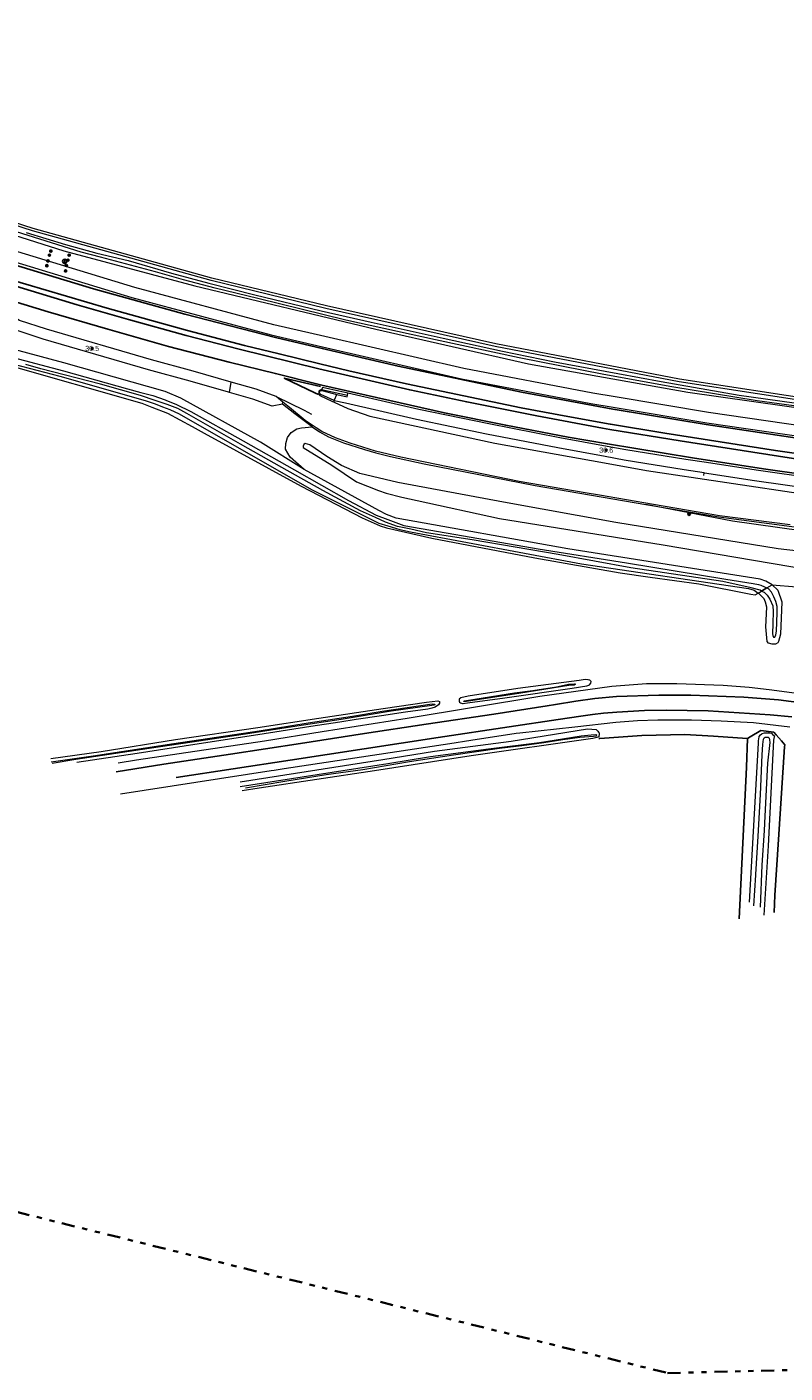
# Model space of a CAD drawing. Header units: metres. Extents: x 169249 to 194689, y 406250 to 412203.
# Tile 116 of 256: x 175110 to 175256, y 406250 to 406509. Entities that reach past the tile are written whole.
import ezdxf
from ezdxf.enums import TextEntityAlignment as Align

# ---------------------------------------------------------------- set-up
doc = ezdxf.new("R2010")
doc.units = ezdxf.units.M
doc.linetypes.add('BGT_NLCS_N264$0$AL-TEKENBLADGRENS', pattern=[11.5, 2.5, -1.5, 1, -1.5, 1, -1.5, 2.5])
doc.layers.get('0').update_dxf_attribs({"linetype": 'CONTINUOUS'})
for name, color, linetype, lineweight in [('BGT_NLCS_N264$0$B-WE-GW-WATERGANG_INSTEEK-G', 252, 'CONTINUOUS', 18), ('BGT_NLCS_N264$0$B-WE-GW-WATERGANG_SLOOT_BODEM-G', 252, 'CONTINUOUS', 18), ('BGT_NLCS_N264$0$B-WE-GW-WATERGANG_WATERLIJN-G', 252, 'CONTINUOUS', 18), ('BGT_NLCS_N264$0$B-WE-OG-TOPOGRAFIE_WATER-GV', 252, 'CONTINUOUS', 18), ('BGT_NLCS_N264$0$B-WE-OG-TOPOGRAFIE_WEG_BERM-GV', 252, 'CONTINUOUS', 18), ('BGT_NLCS_N264$0$B-WE-OG-TOPOGRAFIE_WEG_RIJWEG-GV', 252, 'CONTINUOUS', 18), ('BGT_NLCS_N264$0$B-WE-OG-TOPOGRAFIE_WEG_VERHARD-G', 252, 'CONTINUOUS', 18), ('BGT_NLCS_N264$0$B-WE-VW-BEWEGWIJZERING_DRAAGCONSTRUCTIE-S', 252, 'CONTINUOUS', 25), ('BGT_NLCS_N264$0$X-XX-AL-TEKENBLADGRENS-G', 252, 'BGT_NLCS_N264$0$AL-TEKENBLADGRENS', 35), ('X-XX-AL-REFERENTIE-G', 7, 'CONTINUOUS', 18)]:
    doc.layers.add(name, color=color, linetype=linetype, lineweight=lineweight)
for name, color, linetype in [('BGT_NLCS_N264$0$B-WE-IE-MEUBILAIR_WEGMEUBILAIR-S', 252, 'CONTINUOUS'), ('BGT_NLCS_N264$0$B-WE-IE-TERREINAFSCHEIDING_KUNSTMATIG_HEKWERK_RASTER-G', 252, 'CONTINUOUS'), ('BGT_NLCS_N264$0$B-WE-OG-TOPOGRAFIE_WATER_SLOOT-GV', 252, 'CONTINUOUS'), ('BGT_NLCS_N264$0$B-WE-VW-MARKERING-G', 252, 'CONTINUOUS'), ('BGT_NLCS_N264$0$B-WE-VW-VERKEERSTEKEN_DRAAGCONSTRUCTIE-S', 252, 'CONTINUOUS'), ('BGT_NLCS_N264$0$Label_Puntobject', 252, 'CONTINUOUS')]:
    doc.layers.add(name, color=color, linetype=linetype)
doc.styles.add('BGT_NLCS_N264$0$STANDARD', font='txt')

# ---------------------------------------------------------------- blocks, each defined once
blk = doc.blocks.new('BGT_NLCS_N264$0$SIE-WEG_AFVALBAK_TYPE_01')
for radius in [0.25, 0.156]:
    blk.add_circle((0, 0), radius)
blk = doc.blocks.new('BGT_NLCS_N264$0$SIE-WEG_WEGWIJZER-SO')
for q in [(-0.29, -0.29), (0, 0.41), (0.29, -0.29)]:
    blk.add_line((0, 0), q)
blk.add_circle((0, 0), 0.413)
blk = doc.blocks.new('BGT_NLCS_N264$0$SIE-WEG_VERKEERSBORD_PAAL-SO')
blk.add_line((-0.3, 0), (0.3, 0))
for radius in [0.2, 0.0745]:
    blk.add_circle((0, 0), radius)
blk = doc.blocks.new('BGT_NLCS_N264$0$SIE-WEG_PAAL_ALGEMEEN_TYPE_02-SO')
at = {"ltscale": 0.5}
h = blk.add_hatch(color=256, dxfattribs=at)
h.paths.add_polyline_path([(0, 0), (0.1875, 0, 0.41421356), (0, 0.1875)])
h.paths.add_polyline_path([(0, -0.1875), (0, 0), (-0.1875, 0, 0.41421356)])
for p, q in [((-0.1875, 0), (0.1875, 0)), ((0, -0.1875), (0, 0.1875))]:
    blk.add_line(p, q, dxfattribs=at)
blk.add_circle((0, 0), 0.1875, dxfattribs=at)
blk = doc.blocks.new('BGT_NLCS_N264')
at = {"layer": 'BGT_NLCS_N264$0$B-WE-GW-WATERGANG_INSTEEK-G'}
for points in [[(175253.28, 406401.67, 20.93), (175254.34, 406400.61, 20.93), (175255.1, 406398.4, 20.92), (175254.89, 406392.18, 20.94), (175254.5, 406390.79, 20.96), (175254.35, 406390.54, 20.96), (175253.88, 406390.28, 20.96), (175253.29, 406390.23, 20.96), (175252.58, 406390.42, 20.96), (175252.28, 406390.78, 20.95), (175252.07, 406393.59, 20.93), (175252.27, 406397.35, 20.92), (175251.99, 406398.34, 20.89), (175251.7, 406398.97, 20.84), (175251.36, 406399.37, 20.8), (175250.68, 406400.02, 20.79), (175250.58, 406400.08, 20.79)], [(175218.24, 406383.31, 20.96), (175217.91, 406383.41, 20.94), (175217.86, 406383.42, 20.93), (175217.32, 406383.44, 20.94), (175216.18, 406383.27, 20.95), (175204.41, 406381.72, 20.99), (175194.87, 406380.27, 20.98), (175193.46, 406379.96, 20.98), (175193.16, 406379.71, 20.98), (175193.11, 406379.47, 20.98), (175193.12, 406379.3, 20.98), (175193.19, 406379.14, 21), (175193.42, 406378.96, 21.02), (175193.75, 406378.86, 21.05), (175193.88, 406378.87, 21.04), (175194.75, 406378.99, 20.97), (175201.92, 406379.95, 20.97), (175214.82, 406381.81, 21.12), (175217.69, 406382.23, 21.15), (175218.03, 406382.37, 21.15), (175218.2, 406382.44, 21.15), (175218.45, 406382.79, 21.14), (175218.48, 406383.08, 21.01), (175218.24, 406383.31, 20.96)], [(175114.72, 406368.3, 20.81), (175124.39, 406369.66, 20.81), (175138.66, 406371.92, 20.81), (175154.46, 406374.25, 20.81), (175166.19, 406376.07, 20.81), (175178.55, 406377.89, 20.81), (175186.89, 406379.13, 20.81), (175189.07, 406379.37, 20.88), (175189.36, 406379.24, 20.9), (175189.37, 406378.89, 20.9), (175189.14, 406378.59, 20.9), (175188.51, 406378.14, 20.9), (175187.87, 406377.97, 20.9), (175187.14, 406377.77, 20.9), (175182.81, 406377.19, 20.9), (175178.24, 406376.51, 20.89), (175173.35, 406375.79, 20.87), (175170.22, 406375.3, 20.85), (175164.67, 406374.44, 20.82), (175154.49, 406372.83, 20.83), (175142.38, 406370.97, 20.83), (175131.26, 406369.24, 20.83), (175119.71, 406367.52, 20.83)], [(175151.04, 406363.83, 20.97), (175174.35, 406367.45, 20.84), (175178.46, 406368.11, 20.87), (175188.43, 406369.72, 20.93), (175203.12, 406371.65, 20.84), (175217.82, 406373.98, 20.98), (175219.44, 406373.89, 20.98), (175219.75, 406373.54, 20.98), (175219.91, 406373.36, 20.98), (175220.04, 406373.21, 20.98), (175220.01, 406373.02, 20.98), (175219.94, 406372.46, 20.98), (175219.57, 406372.35, 21.09), (175218.84, 406372.16, 21.09), (175195.42, 406368.82, 21.09), (175176.9, 406365.91, 21.09), (175154.71, 406362.6, 21.09), (175151.44, 406362.09, 21.09)], [(175248.9, 406340.66, 20.71), (175250.61, 406371.21, 20.74), (175250.62, 406371.42, 20.75), (175250.63, 406371.44, 20.75), (175250.66, 406371.71, 20.75), (175250.77, 406372.44, 20.76), (175250.78, 406372.53, 20.76), (175251.02, 406372.81, 20.76), (175251.25, 406373, 20.77), (175251.26, 406373.01, 20.77), (175251.36, 406373.1, 20.77), (175251.79, 406373.24, 20.79), (175252.23, 406373.24, 20.79), (175252.78, 406373.21, 20.76), (175253.11, 406373.14, 20.75), (175253.36, 406372.93, 20.74), (175253.72, 406372.62, 20.72), (175253.67, 406372.44, 20.72), (175253.51, 406371.8, 20.7), (175252.51, 406351.54, 20.68), (175251.68, 406338.22, 20.63)]]:
    blk.add_polyline3d(points, dxfattribs=at)
at = {"layer": 'BGT_NLCS_N264$0$B-WE-GW-WATERGANG_SLOOT_BODEM-G'}
for points in [[(175251.24, 406400.47, 20.22), (175251.72, 406400.24, 20.22), (175252.31, 406399.7, 20.22), (175252.83, 406398.92, 20.22), (175253.4, 406397.59, 20.22), (175253.48, 406396.53, 20.22), (175253.39, 406394.2, 20.26), (175253.3, 406392.22, 20.26), (175253.38, 406391.91, 20.26), (175253.55, 406391.6, 20.26), (175253.8, 406391.61, 20.26), (175254, 406392.02, 20.26), (175254.08, 406392.78, 20.26), (175254.25, 406396.27, 20.26), (175254.21, 406397.48, 20.26), (175253.95, 406398.44, 20.26), (175253.6, 406399.33, 20.26), (175253.12, 406400.26, 20.26), (175252.61, 406400.82, 20.26), (175252.22, 406401.05, 20.26)], [(175194.05, 406379.28, 20.62), (175194.18, 406379.37, 20.62), (175194.53, 406379.43, 20.62), (175203.8, 406380.91, 20.61), (175207.3, 406381.37, 20.61), (175211.84, 406382.07, 20.61), (175214.15, 406382.55, 20.61), (175215.31, 406382.63, 20.62), (175215.48, 406382.58, 20.62), (175215.25, 406382.4, 20.62), (175214.18, 406382.31, 20.62), (175204.6, 406380.75, 20.62), (175194.12, 406379.18, 20.62), (175194.05, 406379.28, 20.62)], [(175114.74, 406367.67, 20.51), (175122.86, 406368.81, 20.5), (175138.31, 406371.17, 20.51), (175154.69, 406373.63, 20.5), (175164.15, 406375.14, 20.5), (175172.67, 406376.4, 20.5), (175178.36, 406377.39, 20.5), (175187.93, 406378.77, 20.5), (175188.44, 406378.76, 20.5), (175188.43, 406378.51, 20.5), (175187.9, 406378.48, 20.5), (175180.07, 406377.39, 20.5), (175170.47, 406375.81, 20.5), (175161.93, 406374.5, 20.5), (175152.92, 406373.09, 20.5), (175141.86, 406371.43, 20.5), (175133.6, 406370.19, 20.5), (175119.51, 406368.07, 20.5), (175114.99, 406367.34, 20.5)], [(175151.04, 406362.9, 20.23), (175162.95, 406364.75, 20.23), (175179.45, 406367.3, 20.23), (175187.64, 406368.65, 20.23), (175198.8, 406370.15, 20.23), (175208.55, 406371.39, 20.23), (175216.57, 406372.67, 20.23), (175218.5, 406372.85, 20.23), (175219.39, 406372.92, 20.23), (175219.55, 406372.81, 20.23), (175219.44, 406372.58, 20.23), (175218.96, 406372.54, 20.23), (175216.3, 406372.3, 20.23), (175213.08, 406371.87, 20.23), (175209.39, 406371.3, 20.23), (175205.15, 406370.71, 20.23), (175200.86, 406370.2, 20.23), (175192.05, 406368.92, 20.23), (175183.63, 406367.63, 20.23), (175174.61, 406366.09, 20.23), (175167.62, 406365.17, 20.23), (175159.68, 406363.85, 20.23), (175152.08, 406362.57, 20.23)]]:
    blk.add_polyline3d(points, dxfattribs=at)
at = {"layer": 'BGT_NLCS_N264$0$B-WE-GW-WATERGANG_WATERLIJN-G'}
blk.add_polyline3d([(175249.74, 406340.01, 20.14), (175250.13, 406345.88, 20.14), (175250.14, 406346, 20.14), (175250.56, 406353.4, 20.14), (175251.03, 406361.4, 20.14), (175251.37, 406368.99, 20.19), (175251.5, 406370.95, 20.18), (175251.59, 406371.98, 20.19), (175251.67, 406372.16, 20.18), (175251.7, 406372.23, 20.18), (175251.92, 406372.4, 20.18), (175251.94, 406372.4, 20.18), (175252.12, 406372.4, 20.18), (175252.25, 406372.41, 20.18), (175252.5, 406372.36, 20.18), (175252.67, 406372.17, 20.18), (175252.78, 406371.89, 20.18), (175252.81, 406371.39, 20.18), (175252.39, 406367.4, 20.17), (175251.85, 406357.18, 20.15), (175251.71, 406354.49, 20.15), (175251.31, 406347.82, 20.14), (175250.94, 406339.74, 20.14)], dxfattribs=at)
at = {"layer": 'BGT_NLCS_N264$0$B-WE-IE-TERREINAFSCHEIDING_KUNSTMATIG_HEKWERK_RASTER-G'}
for points in [[(175248.5, 406372.15, 21), (175249.02, 406372.46, 21), (175251.11, 406373.69, 21.01), (175253.57, 406373.37, 20.98), (175254.03, 406372.83, 20.94), (175255.03, 406371.67, 20.86), (175255.67, 406370.92, 20.8), (175255.65, 406370.53, 20.8), (175254.47, 406352.72, 20.78), (175253.76, 406342.01, 20.76), (175253.62, 406338.71, 20.76)], [(175219.97, 406372.13, 20.85), (175220.13, 406372.14, 20.85), (175228.25, 406372.7, 20.84), (175236.47, 406372.89, 20.91), (175241.98, 406372.55, 20.95), (175248.46, 406372.15, 21), (175248.5, 406372.15, 21)], [(175246.92, 406337.47, 20.85), (175248.33, 406366.64, 20.9), (175248.5, 406372.15, 21)]]:
    blk.add_polyline3d(points, dxfattribs=at)
at = {"layer": 'BGT_NLCS_N264$0$B-WE-OG-TOPOGRAFIE_WATER-GV'}
for p, q in [((175250.58, 406400.08, 20.79), (175251.24, 406400.47, 20.22)), ((175252.22, 406401.05, 20.26), (175253.28, 406401.67, 20.93))]:
    blk.add_line(p, q, dxfattribs=at)
for points in [[(175109.96, 406469.36, 20.19), (175117.52, 406467.01, 20.19), (175123.57, 406465.39, 20.19), (175129.58, 406463.98, 20.19), (175137.86, 406461.54, 20.19), (175145.04, 406459.62, 20.19), (175153.87, 406457.39, 20.19), (175166.65, 406454.27, 20.19), (175176.26, 406452.09, 20.19), (175190.05, 406449.06, 20.19), (175201.45, 406446.57, 20.19), (175211.47, 406444.51, 20.19), (175223.6, 406442.28, 20.19), (175231.94, 406440.72, 20.19), (175246.94, 406438.1, 20.19), (175257.47, 406436.6, 20.19)], [(175265.87, 406434.87, 20.14), (175250.41, 406436.99, 20.14), (175234.02, 406439.7, 20.14), (175220.94, 406442.09, 20.14), (175204.65, 406445.24, 20.18), (175188.58, 406448.71, 20.18), (175171.39, 406452.49, 20.18), (175154.45, 406456.68, 20.18), (175146.3, 406458.65, 20.18), (175140.17, 406460.23, 20.18), (175134.82, 406461.78, 20.18), (175124.26, 406464.6, 20.18), (175120.55, 406465.54, 20.18), (175102.32, 406471.26, 20.18)], [(175107.44, 406445.35, 20.08), (175117.12, 406442.8, 20.08), (175129.46, 406439.32, 20.08), (175132.02, 406438.62, 20.08), (175134.27, 406438.05, 20.08), (175136.66, 406437.2, 20.08), (175136.81, 406437.14, 20.08), (175138.81, 406436.3, 20.08), (175141.57, 406434.96, 20.2), (175151.67, 406429.35, 20.2), (175161.49, 406423.75, 20.13), (175171.91, 406417.84, 20.13), (175177.22, 406415.01, 20.14), (175179.42, 406414.19, 20.19), (175182.5, 406413.06, 20.26), (175193.99, 406411.1, 20.26), (175208.33, 406408.59, 20.26), (175225.29, 406405.86, 20.26), (175244.37, 406402.76, 20.26), (175249.63, 406401.93, 20.26), (175250.67, 406401.73, 20.26), (175251.1, 406401.6, 20.26), (175251.8, 406401.29, 20.26), (175252.22, 406401.05, 20.26)], [(175106.15, 406444.45, 20.66), (175116.46, 406441.73, 20.61), (175132.85, 406437.07, 20.73), (175134.73, 406436.43, 20.75), (175136.18, 406435.87, 20.76), (175137.58, 406435.37, 20.76), (175139.36, 406434.49, 20.76), (175164.78, 406419.95, 20.8), (175177.71, 406413.48, 20.84), (175179.46, 406412.98, 20.85), (175181.72, 406412.29, 20.85), (175183.77, 406411.82, 20.85), (175216.63, 406405.71, 20.78), (175248.75, 406400.97, 20.79), (175249.8, 406400.65, 20.79), (175250.58, 406400.08, 20.79)], [(175251.24, 406400.47, 20.22), (175250.93, 406400.62, 20.22), (175249.26, 406401.06, 20.22), (175243.82, 406402.28, 20.22), (175226.13, 406404.9, 20.3), (175212.15, 406407.5, 20.3), (175195.65, 406410.33, 20.3), (175186.88, 406411.63, 20.3), (175183.84, 406412.38, 20.3), (175181.29, 406412.88, 20.25), (175178.99, 406413.7, 20.25), (175177.07, 406414.61, 20.25), (175174.18, 406415.89, 20.25), (175166.98, 406419.77, 20.25), (175159.1, 406424.23, 20.25), (175151.11, 406428.68, 20.25), (175140.83, 406434.6, 20.21), (175139.13, 406435.51, 20.21), (175137.07, 406436.29, 20.21), (175134.77, 406437.09, 20.21), (175131.93, 406438.04, 20.21), (175124.23, 406440.21, 20.21), (175112.8, 406443.18, 20.21), (175109.91, 406443.97, 20.21)], [(175378.8, 406428.31, 20.82), (175346.48, 406429.12, 20.68), (175323.98, 406430.54, 20.69), (175304.96, 406431.98, 20.76), (175281.31, 406434.23, 20.76), (175265.51, 406436.05, 20.73), (175235.38, 406440.67, 20.7), (175200.06, 406447.44, 20.73), (175167.53, 406454.76, 20.66), (175145.53, 406460.1, 20.56), (175111.15, 406469.64, 20.52), (175076.9, 406480.67, 20.49), (175055.7, 406487.59, 20.48), (175031.1, 406495.71, 20.47), (175030.17, 406496.02, 20.47)], [(175029.67, 406494.41, 20.66), (175054.49, 406486.12, 20.65), (175077.75, 406478.52, 20.6), (175091.35, 406474.03, 20.66), (175117.17, 406465.8, 20.75), (175142.37, 406459.13, 20.7), (175177.12, 406450.76, 20.66), (175206.48, 406444.12, 20.71), (175237.04, 406438.64, 20.71), (175274.68, 406433.36, 20.72), (175304.51, 406430.02, 20.83), (175315.96, 406429.3, 20.74), (175341.07, 406427.67, 20.74), (175359.41, 406426.91, 20.74), (175378.76, 406426.65, 20.69)], [(175163.39, 406423.82, 20.81), (175155, 406429.04, 20.88), (175139.67, 406437.52, 20.94), (175136.65, 406438.79, 20.93), (175117.19, 406444.32, 20.98), (175105.98, 406447.33, 20.93), (175103.97, 406448.05, 20.92), (175093.94, 406453.46, 20.85), (175080.77, 406458.53, 20.73), (175053.57, 406467.47, 20.7), (175025.44, 406476.52, 20.72), (175024.38, 406476.83, 20.73)], [(175253.28, 406401.67, 20.93), (175252.08, 406402.35, 20.91), (175250.93, 406402.72, 20.89), (175214.03, 406408.6, 20.86), (175181.01, 406414.48, 20.83), (175179.16, 406415.16, 20.84), (175177.71, 406415.93, 20.82), (175163.39, 406423.82, 20.81)]]:
    blk.add_polyline3d(points, dxfattribs=at)
at = {"layer": 'BGT_NLCS_N264$0$B-WE-OG-TOPOGRAFIE_WATER_SLOOT-GV'}
blk.add_line((175251.24, 406400.47, 20.22), (175252.22, 406401.05, 20.26), dxfattribs=at)
at = {"layer": 'BGT_NLCS_N264$0$B-WE-OG-TOPOGRAFIE_WEG_BERM-GV'}
for p, q in [((175149, 406438.61, 21.14), (175149.37, 406440.59, 21.14)), ((175171.66, 406438.02, 21.15), (175166.72, 406439.11, 21.19)), ((175166.79, 406438.98, 21.31), (175169.67, 406438.24, 21.28)), ((175171.66, 406438.02, 21.15), (175171.73, 406438.48, 21.15)), ((175159.28, 406436.77, 21.11), (175158, 406437.82, 21.1)), ((175159.23, 406436.38, 21.14), (175159.28, 406436.77, 21.11)), ((175169.1, 406436.76, 21.16), (175169.15, 406437.01, 21.26)), ((175169.15, 406437.01, 21.26), (175169.16, 406437.05, 21.27)), ((175240.13, 406422.67, 21.26), (175240.23, 406423.17, 21.21))]:
    blk.add_line(p, q, dxfattribs=at)
for points in [[(175106.1, 406443.96, 20.72), (175132.2, 406436.56, 20.74), (175134.09, 406435.77, 20.8), (175137.11, 406434.64, 20.8), (175141.88, 406432.05, 20.82), (175144.15, 406430.81, 20.82), (175162.79, 406420.64, 20.8), (175174.51, 406414.53, 20.83), (175177.99, 406412.99, 20.84), (175179.16, 406412.58, 20.84), (175187.88, 406410.61, 20.85), (175207.66, 406406.84, 20.89), (175224.04, 406403.93, 20.9), (175229.86, 406403.14, 20.9), (175239.15, 406401.86, 20.89), (175249.17, 406399.89, 20.92), (175249.98, 406399.73, 20.92), (175250.58, 406400.08, 20.79)], [(175263.05, 406436.93, 20.73), (175235.47, 406441.16, 20.7), (175200.17, 406447.93, 20.73), (175167.64, 406455.25, 20.66), (175145.65, 406460.59, 20.56), (175111.3, 406470.12, 20.52), (175077.06, 406481.14, 20.49), (175055.86, 406488.06, 20.48), (175031.26, 406496.18, 20.47), (175030.32, 406496.5, 20.47)], [(175378.67, 406422.8, 20.94), (175378.66, 406422.8, 20.94), (175363.59, 406423.05, 20.95), (175349.55, 406423.54, 20.97), (175321.62, 406425.36, 20.95), (175318.5, 406425.56, 20.95), (175295.65, 406427.66, 20.94), (175263.48, 406431.5, 20.94), (175241.02, 406434.78, 20.93), (175223.08, 406437.76, 20.97), (175218.8, 406438.47, 20.98), (175194.02, 406443.21, 20.99), (175167.35, 406449.35, 20.97), (175157.54, 406451.62, 20.96), (175130.81, 406458.81, 20.98), (175088.8, 406471.56, 21.04), (175068.47, 406478.19, 21), (175044.19, 406486.12, 20.98), (175031.33, 406490.32, 20.98), (175028.71, 406491.17, 20.98), (175028.68, 406491.18, 20.98)], [(175028.09, 406489.27, 20.98), (175030.71, 406488.42, 20.98), (175043.57, 406484.22, 20.98), (175067.85, 406476.29, 21), (175088.2, 406469.65, 21.04), (175130.26, 406456.89, 20.98), (175157.05, 406449.67, 20.96), (175166.9, 406447.41, 20.97), (175193.61, 406441.25, 20.99), (175218.45, 406436.5, 20.98), (175222.75, 406435.79, 20.97), (175240.71, 406432.8, 20.93), (175263.21, 406429.51, 20.94), (175295.44, 406425.67, 20.94), (175318.34, 406423.57, 20.95), (175321.49, 406423.36, 20.95), (175349.45, 406421.54, 20.97), (175363.54, 406421.05, 20.95), (175378.62, 406420.8, 20.94)], [(175149, 406438.61, 21.14), (175148.82, 406438.66, 21.14), (175141.48, 406440.77, 21.14), (175133.48, 406442.96, 21.17), (175113.26, 406448.85, 21.21), (175107.88, 406450.63, 21.27), (175106.34, 406451.48, 21.27), (175105.65, 406451.95, 21.26), (175103.78, 406453.37, 21.27), (175101.5, 406455.13, 21.25), (175101.2, 406455.39, 21.22), (175100.91, 406455.57, 21.21), (175099.94, 406455.96, 21.27), (175080.98, 406461.9, 21.2), (175069.4, 406465.62, 21.14), (175059.23, 406469.02, 21.05), (175036.51, 406476.3, 20.83), (175027.69, 406479.1, 20.84), (175025.29, 406479.86, 20.84)], [(175149.37, 406440.59, 21.14), (175142.02, 406442.69, 21.14), (175134.02, 406444.89, 21.17), (175113.86, 406450.76, 21.21), (175108.68, 406452.47, 21.27), (175107.38, 406453.19, 21.27), (175106.82, 406453.57, 21.26), (175105, 406454.96, 21.27), (175102.76, 406456.68, 21.25), (175102.39, 406457.01, 21.22), (175101.82, 406457.36, 21.21), (175100.62, 406457.85, 21.27), (175081.59, 406463.81, 21.2), (175070.03, 406467.52, 21.14), (175059.85, 406470.92, 21.05), (175037.12, 406478.2, 20.83), (175028.3, 406481.01, 20.84), (175025.86, 406481.78, 20.84)], [(175158, 406437.82, 21.1), (175154.13, 406439.23, 21.14), (175149.37, 406440.59, 21.14)], [(175159.23, 406436.38, 21.14), (175157.22, 406435.98, 21.1), (175153.51, 406437.32, 21.14), (175149, 406438.61, 21.14)], [(175166.72, 406439.11, 21.19), (175166.59, 406439.11, 21.19), (175166.45, 406439.05, 21.2), (175166.33, 406438.99, 21.18), (175166.2, 406438.84, 21.18), (175166.16, 406438.68, 21.17), (175166.17, 406438.46, 21.19), (175166.23, 406438.25, 21.19), (175166.39, 406438.03, 21.19), (175168.69, 406436.95, 21.16), (175169.1, 406436.76, 21.16)], [(175169.16, 406437.05, 21.27), (175166.55, 406438.22, 21.32), (175166.42, 406438.33, 21.32), (175166.36, 406438.49, 21.32), (175166.34, 406438.62, 21.32), (175166.34, 406438.71, 21.32), (175166.4, 406438.85, 21.32), (175166.5, 406438.94, 21.32), (175166.65, 406438.96, 21.31), (175166.79, 406438.98, 21.31)], [(175171.73, 406438.48, 21.15), (175166.87, 406439.57, 21.16), (175166.72, 406439.11, 21.19)], [(175169.16, 406437.05, 21.27), (175169.39, 406437.64, 21.33), (175169.45, 406437.76, 21.32), (175169.67, 406438.24, 21.28)], [(175169.67, 406438.24, 21.28), (175171.6, 406437.79, 21.27), (175171.66, 406438.02, 21.15)], [(175372.11, 406413.57, 21.27), (175361.75, 406413.76, 21.32), (175354.45, 406413.92, 21.32), (175346.81, 406414.34, 21.24), (175339.18, 406414.67, 21.23), (175330.33, 406415.13, 21.25), (175321, 406415.79, 21.25), (175320.21, 406415.84, 21.25), (175309.75, 406416.83, 21.23), (175299.53, 406417.76, 21.24), (175287.39, 406419.03, 21.25), (175275.46, 406420.28, 21.22), (175261.92, 406422.01, 21.17), (175250.18, 406423.71, 21.22), (175240.62, 406425.13, 21.26), (175236.68, 406425.72, 21.28), (175225.18, 406427.58, 21.28), (175221.55, 406428.24, 21.26), (175212.45, 406429.92, 21.23), (175198.81, 406432.56, 21.24), (175185.39, 406435.35, 21.26), (175171.73, 406438.48, 21.15)], [(175164.9, 406431.99, 21.15), (175161.6, 406434.54, 21.15), (175159.23, 406436.38, 21.14)], [(175256.74, 406413.21, 20.97), (175243.16, 406414.93, 20.98), (175230.47, 406417.09, 20.97), (175220.07, 406418.87, 20.96), (175217.33, 406419.34, 20.96), (175204.68, 406421.51, 20.89), (175181.91, 406426.19, 20.96), (175177.06, 406427.35, 21.01), (175172.21, 406428.85, 21.04), (175169.38, 406429.88, 21.03), (175166.74, 406431.14, 21.05), (175165.68, 406431.83, 21.07), (175163.56, 406433.22, 21.09), (175160.56, 406435.72, 21.11), (175159.28, 406436.77, 21.11)], [(175169.1, 406436.76, 21.16), (175171.78, 406435.53, 21.12), (175175.99, 406434.06, 21.13), (175200.01, 406428.87, 21.05), (175221.05, 406425.09, 21.04), (175229.13, 406423.64, 21.04), (175260, 406418.98, 21.09), (175282.95, 406416.23, 21.11), (175307.88, 406413.79, 21.1), (175320.78, 406412.67, 21.1), (175321.16, 406412.64, 21.1), (175334.47, 406411.77, 21.1), (175344.93, 406411.1, 21.08), (175357.12, 406410.55, 21.11), (175368.38, 406410.43, 21.16), (175371.1, 406410.66, 21.18)], [(175240.23, 406423.17, 21.21), (175236.38, 406423.74, 21.23), (175224.84, 406425.61, 21.23), (175221.19, 406426.28, 21.21), (175212.08, 406427.95, 21.18), (175198.42, 406430.6, 21.19), (175184.96, 406433.39, 21.21), (175171.28, 406436.53, 21.1), (175169.15, 406437.01, 21.26)], [(175163.39, 406423.82, 20.81), (175160.68, 406426.21, 21.01), (175159.81, 406427.72, 21.05), (175159.83, 406428.78, 21.07), (175160.14, 406429.97, 21.06), (175160.84, 406430.93, 21.06), (175161.95, 406431.6, 21.05), (175162.85, 406431.85, 21.08), (175164.9, 406431.99, 21.15)], [(175164.9, 406431.99, 21.15), (175166.31, 406431.04, 21.15), (175168.01, 406430.12, 21.15), (175170.93, 406428.96, 21.12), (175174.93, 406427.66, 21.1), (175177.14, 406427.02, 21.09), (175179.97, 406426.32, 21.09), (175186.43, 406424.91, 21.11), (175207.75, 406420.71, 21.1), (175228.97, 406417.07, 21.07)], [(175285.15, 406405.03, 22.96), (175254.4, 406408.6, 23.08), (175223.26, 406413.63, 23.08), (175201.63, 406417.52, 23.02), (175181.33, 406421.3, 22.87), (175174.03, 406423.07, 22.83), (175170.51, 406424.57, 22.78), (175167.7, 406426.28, 22.76), (175164.47, 406428.56, 22.68), (175163.57, 406428.82, 22.66), (175163.33, 406428.6, 22.66), (175163.19, 406428.31, 22.66), (175163.18, 406428.05, 22.66), (175168.68, 406424.62, 22.79), (175173.44, 406421.42, 22.74), (175177.67, 406419.75, 22.69), (175179.11, 406419.26, 23.02), (175182.15, 406418.51, 23.02), (175185.07, 406417.84, 23.04), (175200.89, 406414.42, 23.13), (175232.31, 406409.35, 23.18), (175260.27, 406404.63, 23.16)], [(175240.23, 406423.17, 21.21), (175240.27, 406423.16, 21.21), (175249.89, 406421.73, 21.17), (175261.65, 406420.03, 21.12), (175275.23, 406418.29, 21.17), (175287.19, 406417.04, 21.2), (175299.33, 406415.77, 21.19), (175309.56, 406414.84, 21.18), (175320.04, 406413.85, 21.2), (175320.86, 406413.79, 21.2), (175330.2, 406413.14, 21.2), (175339.08, 406412.67, 21.18), (175346.72, 406412.34, 21.19), (175354.37, 406411.92, 21.27), (175361.71, 406411.76, 21.27), (175372.08, 406411.57, 21.22), (175374.3, 406411.54, 21.35)], [(175290.25, 406407.98, 21.18), (175267.9, 406410.74, 21.08), (175245.64, 406413.91, 21.1), (175228.97, 406417.07, 21.07)], [(175228.97, 406417.07, 21.07), (175243.02, 406414.69, 21.05), (175257.02, 406412.84, 21.05), (175269.97, 406411.1, 21.06), (175281, 406409.89, 21.06), (175288.61, 406409.12, 21.13), (175289.52, 406409.15, 21.14), (175289.7, 406409.34, 21.15)], [(175253.28, 406401.67, 20.93), (175257.93, 406401.29, 20.96), (175276.15, 406399.81, 21.05), (175285.32, 406399.07, 21.09), (175285.8, 406399.03, 21.09), (175294.86, 406398.29, 21.14), (175322.29, 406396.06, 21.28), (175350.82, 406394.06, 21.09), (175374.14, 406393.61, 21.05), (175377.7, 406394.15, 20.97), (175380.53, 406394.65, 20.98)]]:
    blk.add_polyline3d(points, dxfattribs=at)
at = {"layer": 'BGT_NLCS_N264$0$B-WE-OG-TOPOGRAFIE_WEG_RIJWEG-GV'}
blk.add_polyline3d([(175158, 406437.82, 21.1), (175163.38, 406435.21, 21.18), (175164.75, 406434.47, 21.16)], dxfattribs=at)
at = {"layer": 'BGT_NLCS_N264$0$B-WE-OG-TOPOGRAFIE_WEG_VERHARD-G'}
for points in [[(175258.01, 406380.79, 21.26), (175252.67, 406381.51, 21.24), (175248.83, 406381.91, 21.23), (175243.87, 406382.3, 21.25), (175234.93, 406382.63, 21.25), (175229.11, 406382.62, 21.24), (175222.47, 406382.12, 21.25), (175208.61, 406380.18, 21.16), (175183.15, 406375.97, 21), (175166.85, 406373.4, 21.01), (175155.74, 406371.65, 21.02), (175131.18, 406367.95, 20.97), (175127.64, 406367.42, 20.96)], [(175128.11, 406361.51, 20.95), (175157, 406365.96, 21.05), (175157.62, 406366.05, 21.06), (175159.5, 406366.34, 21.05), (175191.35, 406371.17, 21), (175195.36, 406371.8, 20.99), (175204.09, 406373.16, 20.97), (175204.81, 406373.24, 20.98), (175215.39, 406374.36, 21.06), (175223.25, 406375.3, 21.1), (175227.38, 406375.6, 21.07), (175231.31, 406375.72, 21.11), (175234.98, 406375.74, 21.1), (175236.71, 406375.74, 21.1), (175237.75, 406375.71, 21.1), (175243.46, 406375.52, 21.09), (175249.69, 406375.18, 21.11), (175256.69, 406374.38, 21.1)]]:
    blk.add_polyline3d(points, dxfattribs=at)
at = {"layer": 'BGT_NLCS_N264$0$B-WE-VW-MARKERING-G', "linetype": 'Continuous'}
for points in [[(175264.44, 406428.85, 21.03), (175240.58, 406432.45, 21.04), (175223.09, 406435.32, 21.04), (175222.69, 406435.4, 21.04), (175205.14, 406438.66, 21.05), (175181.4, 406443.66, 21.04), (175166.84, 406447.08, 21.04), (175157.83, 406449.19, 21.03), (175140.47, 406453.66, 21.02), (175122.91, 406458.52, 21.05), (175099.85, 406465.5, 21.09)], [(175102.59, 406457.61, 21.32), (175114.21, 406454.12, 21.35), (175125.62, 406450.78, 21.32), (175137.33, 406447.44, 21.29), (175148.95, 406444.43, 21.28), (175157.83, 406442.23, 21.29), (175165.71, 406440.29, 21.29), (175166.77, 406440.03, 21.28)], [(175166.77, 406440.03, 21.28), (175190.3, 406434.7, 21.29), (175202.08, 406432.31, 21.29), (175214.06, 406430.03, 21.26), (175221.63, 406428.72, 21.29), (175237.96, 406426.03, 21.31), (175251.6, 406423.92, 21.27), (175267.87, 406421.65, 21.2), (175282.85, 406419.89, 21.24), (175297.8, 406418.32, 21.25), (175309.88, 406417.17, 21.27), (175321.03, 406416.26, 21.28), (175336.82, 406415.23, 21.25), (175352.02, 406414.41, 21.3), (175364.2, 406414.06, 21.31), (175377.78, 406413.8, 21.36)], [(175260.79, 406378.76, 21.2), (175254.49, 406379.54, 21.22), (175247.8, 406380.07, 21.28), (175237.64, 406380.44, 21.29), (175231.49, 406380.49, 21.27), (175223.35, 406380.18, 21.29), (175219.21, 406379.8, 21.29), (175215.55, 406379.29, 21.27), (175211.64, 406378.69, 21.24), (175210.05, 406378.44, 21.23), (175199.81, 406376.81, 21.14), (175186.82, 406374.87, 21.12), (175174.96, 406373.07, 21.09), (175162.69, 406371.19, 21.09), (175149.2, 406369.13, 21.07), (175136.41, 406367.19, 21.08), (175127.27, 406365.75, 21.1)], [(175138.79, 406364.63, 21.07), (175160.66, 406367.99, 21.07), (175174.89, 406370.14, 21.06), (175189.11, 406372.31, 21.07), (175202.73, 406374.38, 21.09), (175212.18, 406375.78, 21.17), (175216.48, 406376.42, 21.2), (175218.74, 406376.72, 21.23), (175220.88, 406376.97, 21.21), (175223.41, 406377.21, 21.21), (175228.77, 406377.51, 21.21), (175232.93, 406377.55, 21.22), (175240.98, 406377.42, 21.21), (175252.86, 406376.68, 21.17), (175257.05, 406376.29, 21.17)]]:
    blk.add_polyline3d(points, dxfattribs=at)
at = {"layer": 'BGT_NLCS_N264$0$B-WE-VW-MARKERING-G'}
for points in [[(175096.12, 406462.63, 21.14), (175119.74, 406455.43, 21.14), (175129.6, 406452.6, 21.15), (175140.68, 406449.54, 21.14), (175150.89, 406446.92, 21.15), (175166.19, 406443.14, 21.14), (175183.65, 406439.11, 21.2), (175194.6, 406436.8, 21.19), (175208.08, 406434.11, 21.16), (175220.69, 406431.76, 21.12), (175222.08, 406431.53, 21.13), (175235.6, 406429.32, 21.21), (175259.44, 406425.63, 21.11)], [(175105.98, 406460.59, 21.11), (175125.54, 406454.78, 21.11), (175140.95, 406450.54, 21.12), (175151.93, 406447.66, 21.1), (175158.54, 406446.01, 21.14), (175166.35, 406444.11, 21.13), (175171.96, 406442.74, 21.13), (175183.05, 406440.25, 21.14), (175205.05, 406435.68, 21.18), (175214.02, 406433.97, 21.15), (175222.15, 406432.52, 21.12), (175222.23, 406432.51, 21.12), (175232.62, 406430.79, 21.16), (175253.88, 406427.45, 21.09), (175264.12, 406426, 21.1)], [(175166.49, 406439.73, 21.28), (175165.65, 406439.92, 21.28), (175159.54, 406441.39, 21.27), (175165.42, 406438.54, 21.29), (175166.12, 406438.2, 21.29)]]:
    blk.add_polyline3d(points, dxfattribs=at)
at = {"layer": 'BGT_NLCS_N264$0$X-XX-AL-TEKENBLADGRENS-G'}
blk.add_polyline3d([(172008.52, 406498.94, 0), (172285.68, 406442.73, 0), (172349.92, 406401.89, 0), (172415.92, 406407.57, 0), (172655.66, 406314.28, 0), (173008.18, 406312.24, 0), (173085.94, 406288.71, 0), (173173.02, 406334.93, 0), (173800.08, 406442.48, 0), (173862.22, 406409.53, 0), (173973.85, 406434.4, 0), (174008.96, 406476.81, 0), (174282.29, 406508.84, 0), (174371.63, 406500.36, 0), (174741.18, 406371.98, 0), (175233.18, 406250.22, 0), (175476.52, 406256.32, 0), (176494.22, 406305.5, 0)], dxfattribs=at)
at = {"layer": 'BGT_NLCS_N264$0$B-WE-IE-MEUBILAIR_WEGMEUBILAIR-S', "color": 7}
for name, p in [('BGT_NLCS_N264$0$SIE-WEG_PAAL_ALGEMEEN_TYPE_02-SO', (175122.64, 406447.07, 21.23)), ('BGT_NLCS_N264$0$SIE-WEG_PAAL_ALGEMEEN_TYPE_02-SO', (175221.38, 406427.53, 20.97)), ('BGT_NLCS_N264$0$SIE-WEG_AFVALBAK_TYPE_01', (175237.32, 406415.25, 21.14))]:
    blk.add_blockref(name, p, dxfattribs=at)
at = {"layer": 'BGT_NLCS_N264$0$B-WE-VW-BEWEGWIJZERING_DRAAGCONSTRUCTIE-S', "color": 7}
blk.add_blockref('BGT_NLCS_N264$0$SIE-WEG_WEGWIJZER-SO', (175117.38, 406463.8, 20.76), dxfattribs=at)
at = {"layer": 'BGT_NLCS_N264$0$B-WE-VW-VERKEERSTEKEN_DRAAGCONSTRUCTIE-S', "color": 7}
for p in [(175114.16, 406463.88, 20.97), (175114.43, 406464.99, 20.87), (175114.7, 406465.78, 20.86), (175117.97, 406464.03, 20.67), (175118.23, 406464.99, 20.76), (175113.93, 406462.97, 21.01), (175117.54, 406461.96, 21.01), (175117.68, 406463, 20.69)]:
    blk.add_blockref('BGT_NLCS_N264$0$SIE-WEG_VERKEERSBORD_PAAL-SO', p, dxfattribs=at)
at = {"layer": 'BGT_NLCS_N264$0$Label_Puntobject', "lineweight": 18, "style": 'BGT_NLCS_N264$0$STANDARD'}
for s, p in [('30.5', (175122.64, 406447.07, 21.23)), ('30.6', (175221.38, 406427.53, 20.97))]:
    blk.add_text(s, height=1, dxfattribs=at).set_placement(p, align=Align.MIDDLE)

msp = doc.modelspace()

# ---------------------------------------------------------------- block references
at = {"layer": 'X-XX-AL-REFERENTIE-G'}
msp.add_blockref('BGT_NLCS_N264', (0, 0), dxfattribs=at)

doc.saveas('drawing.dxf')
